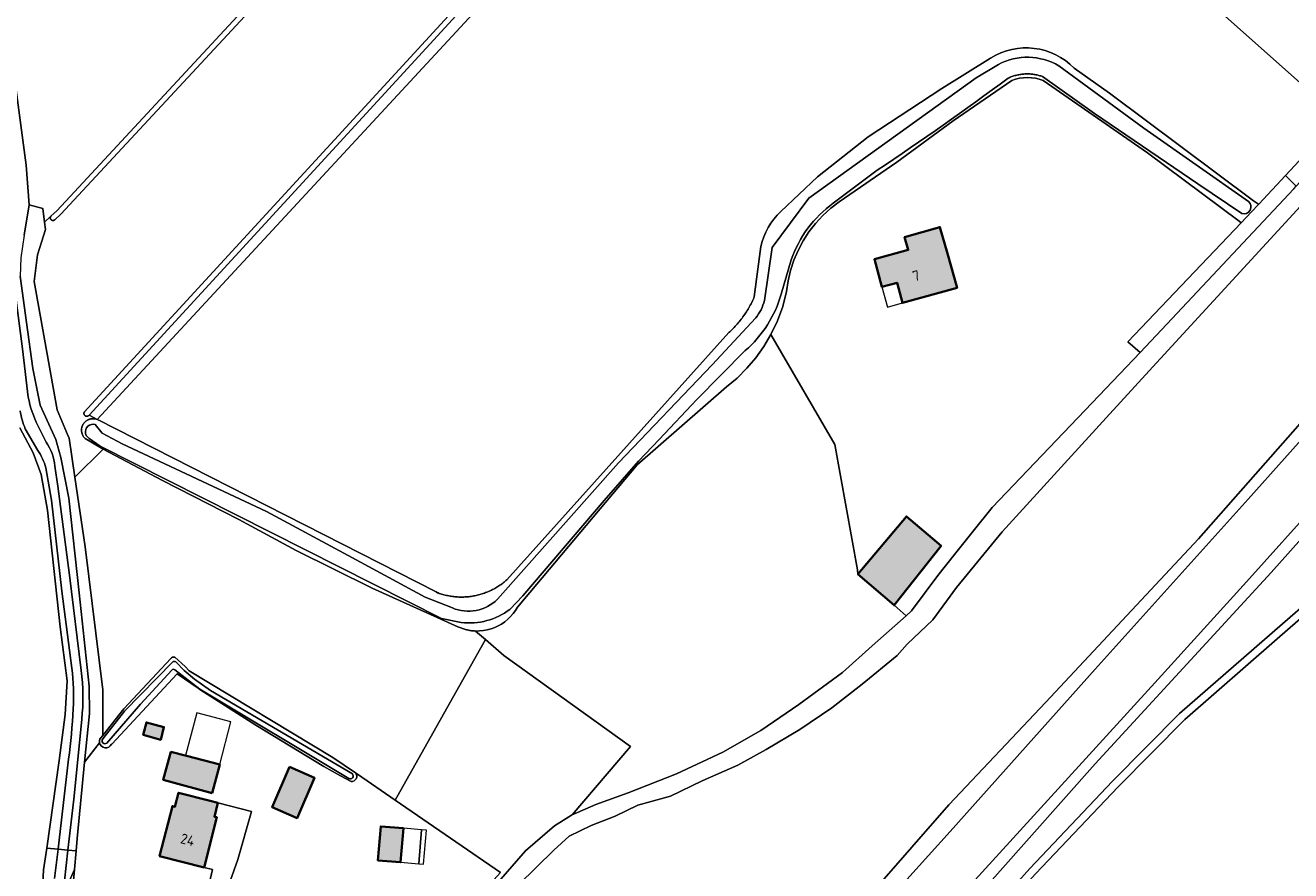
# Model space of a CAD drawing. Header units: metres. Extents: x 200031 to 204075, y 460125 to 464703.
# Tile 104 of 178: x 201461 to 201683, y 463920 to 464069. Entities that reach past the tile are written whole.
import ezdxf
from ezdxf.enums import TextEntityAlignment as Align

# ---------------------------------------------------------------- set-up
doc = ezdxf.new("R2010")
doc.units = ezdxf.units.M
doc.header["$LTSCALE"] = 2
for name, color, linetype, lineweight in [('B-WE-GR-BOS_GEMENGD-GV', 253, 'Continuous', 13), ('B-WE-GR-BOS_LOOF-GV', 253, 'Continuous', 13), ('B-WE-GR-GRAS-GV', 253, 'Continuous', 13), ('B-WE-OG-BEBOUWING-GV', 253, 'Continuous', 35), ('B-WE-OG-BEBOUWING-T18', 253, 'Continuous', 18), ('B-WE-OG-BEBOUWING_LUIFEL-GV', 253, 'Continuous', 18), ('B-WE-OG-BEBOUWING_OVERBOUWING-GV', 253, 'Continuous', 18), ('B-WE-OG-TERREIN_CULTUURSCHEIDING-GV', 253, 'Continuous', 18), ('B-WE-OG-TERREIN_ERF-GV', 253, 'Continuous', 18), ('B-WE-OG-WATER-GV', 253, 'Continuous', 18), ('B-WE-OG-WATER_GREPPEL-GV', 253, 'Continuous', 18), ('B-WE-OG-WATER_SLOOT-GV', 253, 'Continuous', 18), ('B-WE-VH-VERHARDING_BETON-A', 254, 'Continuous', 25), ('B-WE-VH-VERHARDING_BETONSTRAATSTEEN-GV', 253, 'Continuous', 18), ('B-WE-VH-VERHARDING_FUNDERING_ZAND-GV', 253, 'Continuous', 18)]:
    doc.layers.add(name, color=color, linetype=linetype, lineweight=lineweight)
doc.styles.add('NLCS-ISO-M1000-T18', font='NLCS-ISO.ttf', dxfattribs={"height": 1.8})

msp = doc.modelspace()

# ---------------------------------------------------------------- hatches: boundary and pattern name
at = {"layer": 'B-WE-VH-VERHARDING_BETON-A'}
h = msp.add_hatch(color=256, dxfattribs=at)
h.dxf.hatch_style = 1
h.paths.add_polyline_path([(201615.49, 464031.8), (201616.121, 464029.556), (201610.169, 464027.907), (201611.508, 464023.052), (201614.153, 464023.784), (201615.137, 464020.232), (201624.705, 464022.888), (201623.017, 464028.892), (201621.69, 464033.56)])
h = msp.add_hatch(color=256, dxfattribs=at)
h.dxf.hatch_style = 1
h.paths.add_polyline_path([(201607.269, 463972.556), (201613.644, 463967.069), (201621.889, 463977.504), (201615.834, 463982.707)])
h = msp.add_hatch(color=256, dxfattribs=at)
h.dxf.hatch_style = 1
h.paths.add_polyline_path([(201481.541, 463944.286), (201484.629, 463943.443), (201485.195, 463945.644), (201482.109, 463946.491)])
h = msp.add_hatch(color=256, dxfattribs=at)
h.dxf.hatch_style = 1
h.paths.add_polyline_path([(201493.682, 463934.06), (201495.006, 463939.086), (201489.142, 463940.596), (201486.411, 463941.299), (201485.076, 463936.408)])
h = msp.add_hatch(color=256, dxfattribs=at)
h.dxf.hatch_style = 1
h.paths.add_polyline_path([(201507.28, 463938.65), (201504.2, 463931.59), (201508.6, 463929.67), (201511.68, 463936.73)])
h = msp.add_hatch(color=256, dxfattribs=at)
h.dxf.hatch_style = 1
h.paths.add_polyline_path([(201494.683, 463932.327), (201493.327, 463932.675), (201487.757, 463934.101), (201487.131, 463931.66), (201486.676, 463931.776), (201484.426, 463922.99), (201492.244, 463920.988), (201494.499, 463929.794), (201494.063, 463929.906)])
h = msp.add_hatch(color=256, dxfattribs=at)
h.dxf.hatch_style = 1
h.paths.add_polyline_path([(201527.321, 463927.879), (201523.335, 463928.209), (201522.839, 463922.23), (201526.825, 463921.899)])

# ---------------------------------------------------------------- linework, layer by layer
at = {"layer": 'B-WE-GR-BOS_GEMENGD-GV', "flags": 128}
for points in [[(201694.464, 464047.391), (201658.526, 464008.29), (201650.945, 464000), (201632.667, 463980.011), (201624.594, 463970.219), (201620.429, 463964.529), (201615.918, 463960.208), (201614.159, 463958.215), (201607.991, 463953.175), (201602.657, 463949.026), (201597.071, 463945.225), (201591.158, 463941.698), (201586.122, 463938.941), (201579.871, 463936.196), (201574.281, 463933.535), (201568.581, 463931.91), (201564.588, 463929.999), (201560.343, 463928.375), (201556.47, 463926.477), (201553.806, 463924.043), (201547.629, 463917.968)], [(201704.244, 464000), (201679.994, 463972.852), (201649.014, 463939.207), (201631.815, 463919.84), (201617.405, 463903.566), (201601.416, 463886.248), (201589.036, 463871.936), (201577.68, 463860.486), (201571.874, 463855.361), (201570.555, 463854.078), (201575.097, 463849.696), (201576.543, 463851.625), (201578.468, 463853.791), (201593.95, 463871.351), (201609.308, 463889.037), (201621.156, 463902.541), (201637.508, 463920.769), (201652.065, 463936.124), (201663.82, 463948.02), (201680.12, 463962.224), (201690.545, 463971.244)], [(201610.237, 463917.095), (201623.284, 463932.005), (201640.313, 463950.03), (201667.167, 463978.764), (201685.953, 464000)]]:
    msp.add_lwpolyline(points, dxfattribs=at)
msp.add_lwpolyline([(201541.757, 463961.053), (201544.986, 463958.265), (201567.24, 463942.272), (201556.976, 463930.205), (201561.143, 463932.027), (201566.862, 463934.087), (201575.383, 463937.439), (201583.504, 463941.246), (201590.185, 463945.067), (201596.858, 463949.607), (201604.562, 463955.233), (201609.796, 463959.952), (201615.772, 463965.237), (201613.644, 463967.069), (201607.269, 463972.556), (201607.176, 463973.281), (201603.193, 463995.364), (201591.967, 464014.655), (201590.73, 464012.562), (201589.32, 464010.582), (201587.747, 464008.729), (201586.022, 464007.016), (201584.158, 464005.456), (201568.457, 463991.746), (201547.36, 463966.746), (201547.009, 463966.158), (201546.609, 463965.603), (201546.163, 463965.083), (201545.675, 463964.604), (201545.147, 463964.168), (201544.585, 463963.778), (201543.991, 463963.438), (201543.37, 463963.15), (201542.726, 463962.916), (201542.066, 463962.737), (201541.392, 463962.616), (201540.71, 463962.552), (201540.026, 463962.547)], close=True, dxfattribs=at)
at = {"layer": 'B-WE-GR-BOS_LOOF-GV', "flags": 128}
for points in [[(201506.315, 464078.125), (201467.053, 464035.836), (201465.972, 464034.824), (201465.957, 464034.812), (201465.922, 464034.787), (201465.884, 464034.765), (201465.845, 464034.747), (201465.804, 464034.733), (201465.762, 464034.723), (201465.719, 464034.716), (201465.675, 464034.713), (201465.632, 464034.715), (201465.589, 464034.72), (201465.547, 464034.729), (201465.505, 464034.743), (201465.465, 464034.76), (201465.427, 464034.78), (201465.391, 464034.804), (201465.357, 464034.831), (201465.326, 464034.861), (201465.298, 464034.894), (201465.273, 464034.93), (201465.251, 464034.967), (201465.233, 464035.007), (201465.219, 464035.048), (201465.208, 464035.09), (201465.201, 464035.132), (201465.199, 464035.176), (201465.2, 464035.219), (201465.205, 464035.262), (201465.214, 464035.305), (201465.227, 464035.346), (201465.244, 464035.386), (201465.264, 464035.424), (201465.288, 464035.46), (201465.315, 464035.494), (201464.186, 464034.438), (201464.344, 464033.117), (201462.933, 464028.689), (201462.377, 464023.978), (201466.397, 464001.45), (201467.013, 464000), (201468.242, 463997.108), (201468.525, 463996.442), (201469.517, 463989.619), (201474.478, 463994.543)], [(201474.478, 463994.543), (201471.311, 463996.397), (201471.277, 463996.43), (201471.215, 463996.496), (201471.156, 463996.563), (201471.1, 463996.634), (201471.048, 463996.707), (201470.998, 463996.782), (201470.952, 463996.859), (201470.91, 463996.938), (201470.871, 463997.019), (201470.836, 463997.102), (201470.804, 463997.186), (201470.776, 463997.272), (201470.752, 463997.358), (201470.732, 463997.446), (201470.716, 463997.534), (201470.704, 463997.623), (201470.696, 463997.713), (201470.691, 463997.803), (201470.691, 463997.893), (201470.695, 463997.983), (201470.702, 463998.072), (201470.714, 463998.161), (201470.73, 463998.25), (201470.749, 463998.338), (201470.773, 463998.424), (201470.8, 463998.51), (201470.831, 463998.594), (201470.866, 463998.677), (201470.904, 463998.759), (201470.946, 463998.838), (201470.992, 463998.916), (201471.041, 463998.991), (201471.093, 463999.064), (201471.148, 463999.135), (201471.207, 463999.203), (201471.268, 463999.269), (201471.333, 463999.332), (201471.4, 463999.391), (201471.47, 463999.448), (201471.542, 463999.502), (201471.616, 463999.552), (201471.693, 463999.599), (201471.771, 463999.643), (201471.852, 463999.683), (201471.934, 463999.719), (201472.018, 463999.752), (201472.103, 463999.781), (201472.189, 463999.806), (201472.277, 463999.828), (201472.365, 463999.845), (201472.454, 463999.858), (201472.543, 463999.868), (201472.633, 463999.873), (201472.723, 463999.875), (201472.813, 463999.872), (201472.902, 463999.866), (201472.991, 463999.855), (201473.08, 463999.841), (201473.168, 463999.823), (201473.255, 463999.8), (201473.341, 463999.774), (201473.426, 463999.744), (201473.51, 463999.711), (201473.452, 463999.74), (201472.017, 464000.47), (201471.987, 464000.442), (201471.95, 464000.413), (201471.91, 464000.387), (201471.868, 464000.364), (201471.825, 464000.344), (201471.78, 464000.329), (201471.734, 464000.317), (201471.687, 464000.309), (201471.64, 464000.306), (201471.592, 464000.306), (201471.545, 464000.31), (201471.498, 464000.318), (201471.452, 464000.33), (201471.407, 464000.346), (201471.364, 464000.365), (201471.322, 464000.388), (201471.283, 464000.415), (201471.252, 464000.445), (201471.224, 464000.478), (201471.198, 464000.513), (201471.176, 464000.55), (201471.157, 464000.588), (201471.141, 464000.628), (201471.129, 464000.67), (201471.121, 464000.712), (201471.116, 464000.755), (201471.115, 464000.798), (201471.117, 464000.841), (201471.123, 464000.884), (201471.133, 464000.926), (201471.147, 464000.967), (201471.164, 464001.007), (201471.184, 464001.045), (201536.526, 464072.114)]]:
    msp.add_lwpolyline(points, dxfattribs=at)
at = {"layer": 'B-WE-GR-GRAS-GV', "flags": 128}
for points in [[(201524.393, 464203.376), (201525.059, 464202.604), (201480.591, 464156.01), (201457.497, 464131.409), (201452.58, 464126.972), (201452.523, 464128.09), (201450.271, 464126.237), (201456.424, 464078.351), (201460.969, 464044.42), (201461.475, 464037.443), (201463.899, 464036.844), (201464.186, 464034.438), (201465.315, 464035.494), (201466.388, 464036.498), (201505.626, 464078.762), (201552.222, 464129.523), (201576.236, 464154.552), (201576.654, 464155.001), (201527.323, 464206.432)], [(201708.047, 464169.408), (201700.365, 464173.972), (201655.266, 464199.532), (201650.962, 464195.102), (201638.46, 464182.223), (201624.184, 464166.104), (201595.743, 464134.975), (201572.899, 464110.255), (201537.259, 464071.443), (201472.017, 464000.47), (201473.452, 463999.74), (201656.299, 464197.078), (201719.618, 464160.946), (201720.546, 464161.983), (201710.443, 464167.985), (201709.383, 464168.614), (201709.06, 464168.806)], [(201556.976, 463930.205), (201567.24, 463942.272), (201544.986, 463958.265), (201541.757, 463961.053), (201525.869, 463932.808), (201544.414, 463920.101), (201524.595, 463898.34), (201520.381, 463893.713), (201521.04, 463893.4), (201527.999, 463901.163), (201539.317, 463912.993), (201548.81, 463923.881), (201553.907, 463928.272), (201556.88, 463930.163)]]:
    msp.add_lwpolyline(points, close=True, dxfattribs=at)
for points in [[(201645.327, 464061.479), (201651.511, 464057.103), (201676.887, 464038.186), (201677.75, 464037.598), (201677.769, 464037.585), (201677.773, 464037.582), (201682.481, 464042.628), (201685.708, 464046.096), (201691.945, 464052.799), (201653.454, 464087.044), (201715.663, 464156.528), (201717.651, 464158.749), (201718.6, 464159.809), (201719.618, 464160.946), (201656.299, 464197.078), (201473.452, 463999.74), (201473.51, 463999.711)], [(201593.718, 464036.3), (201600.137, 464042.399), (201609.047, 464049.401), (201622.015, 464057.945), (201630.616, 464063.267)], [(201461.475, 464037.443), (201460.624, 464032.11), (201459.995, 464028.16), (201459.925, 464024.921), (201461.028, 464016.804), (201462.116, 464008.673), (201463.43, 464002.257), (201466.198, 463996.232), (201467.042, 463993.03), (201468.443, 463985.877), (201470.274, 463969.254), (201472.062, 463952.858), (201472.101, 463948.072), (201471.19, 463939.491), (201473.871, 463942.91)], [(201474.04, 463943.719), (201474.413, 463944.19), (201474.413, 463952.22), (201471.302, 463977.333), (201469.517, 463989.619), (201468.525, 463996.442), (201468.242, 463997.108), (201467.013, 464000), (201466.397, 464001.45), (201462.377, 464023.978), (201462.933, 464028.689), (201464.344, 464033.117), (201464.186, 464034.438), (201463.899, 464036.844), (201461.475, 464037.443)], [(201473.51, 463999.711), (201533.053, 463969.407), (201533.3, 463969.281), (201533.401, 463969.244), (201533.608, 463969.171), (201533.816, 463969.101), (201534.025, 463969.036), (201534.236, 463968.974), (201534.448, 463968.916), (201534.66, 463968.862), (201534.874, 463968.812), (201535.088, 463968.765), (201535.304, 463968.723), (201535.52, 463968.684), (201535.737, 463968.65), (201535.954, 463968.619), (201536.172, 463968.593), (201536.39, 463968.57), (201536.609, 463968.552), (201536.828, 463968.537), (201537.047, 463968.526), (201537.266, 463968.52), (201537.486, 463968.517), (201537.705, 463968.518), (201537.925, 463968.524), (201538.144, 463968.533), (201538.363, 463968.546), (201538.582, 463968.564), (201538.8, 463968.585), (201539.018, 463968.61), (201539.236, 463968.64), (201539.453, 463968.673), (201539.669, 463968.71), (201539.885, 463968.751), (201540.1, 463968.796), (201540.314, 463968.845), (201540.527, 463968.898), (201540.739, 463968.955), (201540.95, 463969.015), (201541.159, 463969.079), (201541.368, 463969.148), (201541.575, 463969.22), (201541.781, 463969.295), (201541.986, 463969.375), (201542.189, 463969.458), (201542.391, 463969.545), (201542.59, 463969.636), (201542.789, 463969.73), (201542.985, 463969.828), (201543.18, 463969.929), (201543.373, 463970.034), (201543.563, 463970.142), (201543.752, 463970.254), (201543.939, 463970.369), (201544.124, 463970.488), (201544.306, 463970.61), (201544.486, 463970.735), (201544.664, 463970.864), (201544.84, 463970.996), (201545.013, 463971.131), (201545.183, 463971.269), (201545.352, 463971.41), (201545.517, 463971.554), (201584.575, 464015.012), (201584.735, 464015.159), (201584.931, 464015.345), (201585.124, 464015.534), (201585.314, 464015.725), (201585.501, 464015.919), (201585.686, 464016.117), (201585.868, 464016.316), (201586.046, 464016.519), (201586.222, 464016.724), (201586.394, 464016.931), (201586.564, 464017.141), (201586.73, 464017.354), (201586.893, 464017.569), (201587.053, 464017.787), (201587.21, 464018.006), (201587.363, 464018.229), (201587.514, 464018.453), (201587.66, 464018.679), (201587.804, 464018.908), (201587.944, 464019.139), (201588.08, 464019.372), (201588.213, 464019.607), (201588.343, 464019.844), (201588.469, 464020.082), (201588.592, 464020.323), (201588.711, 464020.565), (201588.826, 464020.809), (201588.938, 464021.055), (201589.046, 464021.302), (201590.177, 464030.12)], [(201685.953, 464000), (201667.167, 463978.764), (201640.313, 463950.03), (201623.284, 463932.005), (201610.237, 463917.095), (201598.67, 463904.682), (201583.509, 463886.794), (201577.479, 463880.345), (201568.98, 463871.255), (201561.464, 463863.229), (201559.866, 463861.775), (201563.477, 463859.666), (201566.211, 463863.149), (201582.439, 463881.862), (201596.81, 463897.757), (201623.522, 463927.318), (201649.023, 463955.811), (201675.933, 463985.744), (201688.683, 464000)], [(201701.548, 464000), (201675.614, 463971.199), (201659.484, 463953.445), (201624.257, 463914.847), (201592.117, 463879.174), (201571.235, 463856.906), (201568.002, 463854.493), (201570.555, 463854.078), (201571.874, 463855.361), (201577.68, 463860.486), (201589.036, 463871.936), (201601.416, 463886.248), (201617.405, 463903.566), (201631.815, 463919.84), (201649.014, 463939.207), (201679.994, 463972.852), (201704.244, 464000)], [(201424.875, 463937.713), (201461.121, 463916.803), (201461.251, 463916.728), (201463.675, 463915.33), (201463.863, 463918.171), (201464.021, 463920.553), (201464.561, 463924.375), (201466.735, 463939.756), (201467.786, 463947.885), (201468.168, 463953.764), (201466.93, 463963.272), (201464.715, 463983.781), (201463.584, 463990.084), (201462.21, 463993.855), (201459.836, 463998.261)], [(201518.875, 463937.601), (201519.236, 463937.353), (201525.869, 463932.808), (201541.757, 463961.053), (201540.026, 463962.547), (201540.022, 463962.547), (201539.844, 463962.556), (201539.665, 463962.568), (201539.487, 463962.584), (201539.309, 463962.605), (201539.131, 463962.629), (201538.954, 463962.657), (201538.778, 463962.69), (201538.603, 463962.726), (201538.428, 463962.766), (201538.255, 463962.81), (201538.082, 463962.857), (201537.911, 463962.909), (201537.74, 463962.965), (201537.571, 463963.024), (201537.404, 463963.087), (201537.238, 463963.153), (201537.073, 463963.224), (201536.91, 463963.298), (201521.813, 463970.059), (201508.472, 463976.687), (201498.382, 463982.177), (201484.94, 463989.003), (201474.478, 463994.543), (201469.517, 463989.619), (201471.302, 463977.333), (201474.413, 463952.22), (201474.413, 463944.19), (201478.127, 463948.875), (201486.393, 463957.691)], [(201691.475, 463970.228), (201681.023, 463961.184), (201664.764, 463947.016), (201653.055, 463935.166), (201638.52, 463919.836), (201622.413, 463901.961), (201648.438, 463885.744), (201647.95, 463884.748), (201655.764, 463880.117), (201656.311, 463880.838), (201663.742, 463876.207), (201688.504, 463860.777)], [(201487.132, 463957.925), (201488.921, 463956.305), (201489.606, 463955.57), (201514.893, 463940.329), (201518.875, 463937.601)]]:
    msp.add_lwpolyline(points, dxfattribs=at)
at = {"layer": 'B-WE-GR-GRAS-GV'}
for points in [[(201630.616, 464063.267, -0.3548573), (201645.327, 464061.479)], [(201590.177, 464030.12, -0.1528105), (201593.718, 464036.3)], [(201486.393, 463957.691, -0.3643904), (201487.132, 463957.925)], [(201473.871, 463942.91, -0.1951113), (201474.04, 463943.719)]]:
    msp.add_lwpolyline(points, format="xyb", dxfattribs=at)
at = {"layer": 'B-WE-OG-BEBOUWING-GV', "flags": 128}
for points in [[(201615.49, 464031.8), (201616.121, 464029.556), (201610.169, 464027.907), (201611.508, 464023.052), (201614.153, 464023.784), (201615.137, 464020.232), (201624.705, 464022.888), (201623.017, 464028.892), (201621.69, 464033.56)], [(201607.269, 463972.556), (201613.644, 463967.069), (201621.889, 463977.504), (201615.834, 463982.707)], [(201481.541, 463944.286), (201484.629, 463943.443), (201485.195, 463945.644), (201482.109, 463946.491)], [(201493.682, 463934.06), (201495.006, 463939.086), (201489.142, 463940.596), (201486.411, 463941.299), (201485.076, 463936.408)], [(201507.28, 463938.65), (201504.2, 463931.59), (201508.6, 463929.67), (201511.68, 463936.73)], [(201494.683, 463932.327), (201493.327, 463932.675), (201487.757, 463934.101), (201487.131, 463931.66), (201486.676, 463931.776), (201484.426, 463922.99), (201492.244, 463920.988), (201494.499, 463929.794), (201494.063, 463929.906)], [(201527.321, 463927.879), (201523.335, 463928.209), (201522.839, 463922.23), (201526.825, 463921.899)]]:
    msp.add_lwpolyline(points, close=True, dxfattribs=at)
at = {"layer": 'B-WE-OG-BEBOUWING_LUIFEL-GV', "flags": 128}
for points in [[(201488.991, 463940.635), (201495.006, 463939.086), (201496.982, 463946.585), (201490.975, 463948.168)], [(201530.005, 463921.635), (201530.501, 463927.615), (201527.321, 463927.879), (201526.825, 463921.899)]]:
    msp.add_lwpolyline(points, close=True, dxfattribs=at)
at = {"layer": 'B-WE-OG-BEBOUWING_OVERBOUWING-GV', "flags": 128}
for points in [[(201611.508, 464023.052), (201612.489, 464019.497), (201615.137, 464020.232), (201614.153, 464023.784)], [(201531.358, 463927.544), (201530.501, 463927.615), (201530.004, 463921.635), (201530.861, 463921.564)]]:
    msp.add_lwpolyline(points, close=True, dxfattribs=at)
at = {"layer": 'B-WE-OG-TERREIN_CULTUURSCHEIDING-GV', "flags": 128}
msp.add_lwpolyline([(201435.154, 463929.259), (201461.02, 463915.849), (201461.77, 463915.461), (201471.544, 463911.612), (201472.246, 463911.335), (201472.395, 463911.917), (201472.522, 463912.411), (201468.826, 463913.507), (201469.439, 463920.63), (201467.839, 463916.938), (201465.4, 463917.049), (201463.863, 463918.171), (201463.675, 463915.33), (201461.251, 463916.728), (201461.121, 463916.803), (201424.875, 463937.713)], dxfattribs=at)
at = {"layer": 'B-WE-OG-TERREIN_ERF-GV', "flags": 128}
for points in [[(201711.357, 464073.664), (201720.506, 464083.813), (201727.252, 464089.813), (201740.731, 464106.371), (201744.237, 464110.79), (201745.792, 464109.912), (201750.329, 464115.578), (201752.55, 464120.447), (201753.235, 464124.64), (201751.828, 464129.573), (201750.135, 464134.464), (201747.702, 464137.262), (201745.825, 464140.204), (201715.663, 464156.528), (201653.454, 464087.044), (201691.945, 464052.799), (201711.243, 464073.538)], [(201623.017, 464028.892), (201624.705, 464022.888), (201615.137, 464020.232), (201614.153, 464023.784), (201611.508, 464023.052), (201610.169, 464027.907), (201616.121, 464029.556), (201615.49, 464031.8), (201621.69, 464033.56)], [(201481.541, 463944.286), (201482.109, 463946.491), (201485.195, 463945.644), (201484.629, 463943.443)], [(201493.682, 463934.06), (201485.076, 463936.408), (201486.411, 463941.299), (201489.142, 463940.596), (201495.006, 463939.086)], [(201507.28, 463938.65), (201511.68, 463936.73), (201508.6, 463929.67), (201504.2, 463931.59)], [(201523.335, 463928.209), (201527.321, 463927.879), (201526.825, 463921.899), (201522.839, 463922.23)]]:
    msp.add_lwpolyline(points, close=True, dxfattribs=at)
for points in [[(201634.34, 464059.321), (201624.009, 464052.216), (201614.1, 464044.97), (201603.983, 464038.016), (201602.485, 464036.867), (201601.09, 464035.594), (201599.811, 464034.206), (201598.655, 464032.713), (201597.631, 464031.127), (201596.748, 464029.458), (201596.011, 464027.72), (201595.426, 464025.924), (201594.997, 464024.086), (201594.728, 464022.217), (201594.047, 464019.613), (201593.124, 464017.085), (201591.967, 464014.655), (201603.193, 463995.364), (201607.176, 463973.281), (201607.269, 463972.556), (201615.834, 463982.707), (201621.889, 463977.504), (201613.644, 463967.069), (201615.772, 463965.237), (201616.725, 463966.08), (201621.344, 463972.32), (201624.265, 463975.976), (201627.547, 463980.084), (201630.893, 463984.272), (201645.93, 464000), (201648.498, 464002.686), (201656.906, 464011.523), (201654.766, 464013.38), (201674.708, 464034.335), (201674.327, 464034.594), (201658.198, 464046.618), (201639.853, 464059.309)], [(201518.107, 463936.093), (201516.277, 463937.113), (201513.333, 463938.712), (201501.345, 463945.99), (201491.511, 463952.291), (201491.188, 463952.498), (201487.514, 463955), (201476.021, 463942.684), (201476.007, 463942.674), (201475.955, 463942.637)], [(201473.871, 463942.91), (201471.19, 463939.491), (201469.941, 463926.052), (201469.741, 463923.896), (201469.439, 463920.63), (201468.826, 463913.507), (201472.522, 463912.411), (201487.778, 463907.889), (201488.069, 463907.803), (201488.714, 463907.687), (201489.405, 463908.302), (201490.596, 463909.852), (201491.439, 463911.306), (201491.959, 463913.067), (201493.717, 463920.611), (201492.244, 463920.988), (201484.426, 463922.99), (201486.676, 463931.776), (201487.131, 463931.66), (201487.757, 463934.101), (201493.327, 463932.675), (201494.683, 463932.327)], [(201494.683, 463932.327), (201500.58, 463930.813), (201498.175, 463922.37), (201495.264, 463914.102), (201494.439, 463910.669), (201494.003, 463909.342), (201506.34, 463902.836), (201518.03, 463896.419), (201524.595, 463898.34), (201544.414, 463920.101), (201525.869, 463932.808), (201519.236, 463937.353), (201518.875, 463937.601)]]:
    msp.add_lwpolyline(points, dxfattribs=at)
at = {"layer": 'B-WE-OG-TERREIN_ERF-GV'}
for points in [[(201639.853, 464059.309, 0.1973498), (201634.34, 464059.321)], [(201475.955, 463942.637, -0.7310857), (201473.871, 463942.91)], [(201518.875, 463937.601, -0.6886767), (201518.107, 463936.093)]]:
    msp.add_lwpolyline(points, format="xyb", dxfattribs=at)
at = {"layer": 'B-WE-OG-WATER-GV', "flags": 128}
msp.add_lwpolyline([(201467.678, 463918.65), (201468.293, 463924.03), (201466.591, 463924.187), (201465.958, 463919.052)], dxfattribs=at)
at = {"layer": 'B-WE-OG-WATER_GREPPEL-GV', "flags": 128}
for points in [[(201505.626, 464078.762), (201466.388, 464036.498), (201465.315, 464035.494), (201465.288, 464035.46), (201465.264, 464035.424), (201465.244, 464035.386), (201465.227, 464035.346), (201465.214, 464035.305), (201465.205, 464035.262), (201465.2, 464035.219), (201465.199, 464035.176), (201465.201, 464035.132), (201465.208, 464035.09), (201465.219, 464035.048), (201465.233, 464035.007), (201465.251, 464034.967), (201465.273, 464034.93), (201465.298, 464034.894), (201465.326, 464034.861), (201465.357, 464034.831), (201465.391, 464034.804), (201465.427, 464034.78), (201465.465, 464034.76), (201465.505, 464034.743), (201465.547, 464034.729), (201465.589, 464034.72), (201465.632, 464034.715), (201465.675, 464034.713), (201465.719, 464034.716), (201465.762, 464034.723), (201465.804, 464034.733), (201465.845, 464034.747), (201465.884, 464034.765), (201465.922, 464034.787), (201465.957, 464034.812), (201465.972, 464034.824), (201467.053, 464035.836), (201506.315, 464078.125)], [(201536.526, 464072.114), (201471.184, 464001.045), (201471.164, 464001.007), (201471.147, 464000.967), (201471.133, 464000.926), (201471.123, 464000.884), (201471.117, 464000.841), (201471.115, 464000.798), (201471.116, 464000.755), (201471.121, 464000.712), (201471.129, 464000.67), (201471.141, 464000.628), (201471.157, 464000.588), (201471.176, 464000.55), (201471.198, 464000.513), (201471.224, 464000.478), (201471.252, 464000.445), (201471.283, 464000.415), (201471.322, 464000.388), (201471.364, 464000.365), (201471.407, 464000.346), (201471.452, 464000.33), (201471.498, 464000.318), (201471.545, 464000.31), (201471.592, 464000.306), (201471.64, 464000.306), (201471.687, 464000.309), (201471.734, 464000.317), (201471.78, 464000.329), (201471.825, 464000.344), (201471.868, 464000.364), (201471.91, 464000.387), (201471.95, 464000.413), (201471.987, 464000.442), (201472.017, 464000.47), (201537.259, 464071.443)], [(201690.545, 463971.244), (201680.12, 463962.224), (201663.82, 463948.02), (201652.065, 463936.124), (201637.508, 463920.769), (201621.156, 463902.541)], [(201638.52, 463919.836), (201653.055, 463935.166), (201664.764, 463947.016), (201681.023, 463961.184), (201691.475, 463970.228)]]:
    msp.add_lwpolyline(points, dxfattribs=at)
msp.add_lwpolyline([(201677.77, 464037.579), (201677.751, 464037.558), (201676.537, 464036.257), (201674.708, 464034.335), (201654.766, 464013.38), (201656.906, 464011.523), (201661.635, 464016.494), (201683.956, 464040.293), (201684.392, 464040.769), (201682.481, 464042.628), (201677.773, 464037.582)], close=True, dxfattribs=at)
at = {"layer": 'B-WE-OG-WATER_SLOOT-GV', "flags": 128}
for points in [[(201460.624, 464032.11), (201461.475, 464037.443), (201460.969, 464044.42), (201456.424, 464078.351)], [(201590.82, 464020.668), (201592.176, 464029.962), (201598.659, 464038.64), (201628.077, 464059.771), (201631.984, 464062.169)], [(201631.984, 464062.169), (201628.077, 464059.771), (201598.659, 464038.64), (201592.176, 464029.962), (201590.82, 464020.668)], [(201630.616, 464063.267), (201622.015, 464057.945), (201609.047, 464049.401), (201600.137, 464042.399), (201593.718, 464036.3)], [(201642.627, 464061.892), (201657.565, 464050.928), (201676.01, 464038.066)], [(201676.01, 464038.066), (201657.565, 464050.928), (201642.627, 464061.892)], [(201590.177, 464030.12), (201589.046, 464021.302), (201588.938, 464021.055), (201588.826, 464020.809), (201588.711, 464020.565), (201588.592, 464020.323), (201588.469, 464020.082), (201588.343, 464019.844), (201588.213, 464019.607), (201588.08, 464019.372), (201587.944, 464019.139), (201587.804, 464018.908), (201587.66, 464018.679), (201587.514, 464018.453), (201587.363, 464018.229), (201587.21, 464018.006), (201587.053, 464017.787), (201586.893, 464017.569), (201586.73, 464017.354), (201586.564, 464017.141), (201586.394, 464016.931), (201586.222, 464016.724), (201586.046, 464016.519), (201585.868, 464016.316), (201585.686, 464016.117), (201585.501, 464015.919), (201585.314, 464015.725), (201585.124, 464015.534), (201584.931, 464015.345), (201584.735, 464015.159), (201584.575, 464015.012), (201545.517, 463971.554), (201545.352, 463971.41), (201545.183, 463971.269), (201545.013, 463971.131), (201544.84, 463970.996), (201544.664, 463970.864), (201544.486, 463970.735), (201544.306, 463970.61), (201544.124, 463970.488), (201543.939, 463970.369), (201543.752, 463970.254), (201543.563, 463970.142), (201543.373, 463970.034), (201543.18, 463969.929), (201542.985, 463969.828), (201542.789, 463969.73), (201542.59, 463969.636), (201542.391, 463969.545), (201542.189, 463969.458), (201541.986, 463969.375), (201541.781, 463969.295), (201541.575, 463969.22), (201541.368, 463969.148), (201541.159, 463969.079), (201540.95, 463969.015), (201540.739, 463968.955), (201540.527, 463968.898), (201540.314, 463968.845), (201540.1, 463968.796), (201539.885, 463968.751), (201539.669, 463968.71), (201539.453, 463968.673), (201539.236, 463968.64), (201539.018, 463968.61), (201538.8, 463968.585), (201538.582, 463968.564), (201538.363, 463968.546), (201538.144, 463968.533), (201537.925, 463968.524), (201537.705, 463968.518), (201537.486, 463968.517), (201537.266, 463968.52), (201537.047, 463968.526), (201536.828, 463968.537), (201536.609, 463968.552), (201536.39, 463968.57), (201536.172, 463968.593), (201535.954, 463968.619), (201535.737, 463968.65), (201535.52, 463968.684), (201535.304, 463968.723), (201535.088, 463968.765), (201534.874, 463968.812), (201534.66, 463968.862), (201534.448, 463968.916), (201534.236, 463968.974), (201534.025, 463969.036), (201533.816, 463969.101), (201533.608, 463969.171), (201533.401, 463969.244), (201533.3, 463969.281), (201533.053, 463969.407), (201473.51, 463999.711), (201473.426, 463999.744), (201473.341, 463999.774), (201473.255, 463999.8), (201473.168, 463999.823), (201473.08, 463999.841), (201472.991, 463999.855), (201472.902, 463999.866), (201472.813, 463999.872), (201472.723, 463999.875), (201472.633, 463999.873), (201472.543, 463999.868), (201472.454, 463999.858), (201472.365, 463999.845), (201472.277, 463999.828), (201472.189, 463999.806), (201472.103, 463999.781), (201472.018, 463999.752), (201471.934, 463999.719), (201471.852, 463999.683), (201471.771, 463999.643), (201471.693, 463999.599), (201471.616, 463999.552), (201471.542, 463999.502), (201471.47, 463999.448), (201471.4, 463999.391), (201471.333, 463999.332), (201471.268, 463999.269), (201471.207, 463999.203), (201471.148, 463999.135), (201471.093, 463999.064), (201471.041, 463998.991), (201470.992, 463998.916), (201470.946, 463998.838), (201470.904, 463998.759), (201470.866, 463998.677), (201470.831, 463998.594), (201470.8, 463998.51), (201470.773, 463998.424), (201470.749, 463998.338), (201470.73, 463998.25), (201470.714, 463998.161), (201470.702, 463998.072), (201470.695, 463997.983), (201470.691, 463997.893), (201470.691, 463997.803), (201470.696, 463997.713), (201470.704, 463997.623), (201470.716, 463997.534), (201470.732, 463997.446), (201470.752, 463997.358), (201470.776, 463997.272), (201470.804, 463997.186), (201470.836, 463997.102), (201470.871, 463997.019), (201470.91, 463996.938), (201470.952, 463996.859), (201470.998, 463996.782), (201471.048, 463996.707), (201471.1, 463996.634), (201471.156, 463996.563), (201471.215, 463996.496), (201471.277, 463996.43), (201471.311, 463996.397), (201474.478, 463994.543), (201484.94, 463989.003), (201498.382, 463982.177), (201508.472, 463976.687), (201521.813, 463970.059), (201536.91, 463963.298), (201537.073, 463963.224), (201537.238, 463963.153), (201537.404, 463963.087), (201537.571, 463963.024), (201537.74, 463962.965), (201537.911, 463962.909), (201538.082, 463962.857), (201538.255, 463962.81), (201538.428, 463962.766), (201538.603, 463962.726), (201538.778, 463962.69), (201538.954, 463962.657), (201539.131, 463962.629), (201539.309, 463962.605), (201539.487, 463962.584), (201539.665, 463962.568), (201539.844, 463962.556), (201540.022, 463962.547), (201540.026, 463962.547), (201540.71, 463962.552), (201541.392, 463962.616), (201542.066, 463962.737), (201542.726, 463962.916), (201543.37, 463963.15), (201543.991, 463963.438), (201544.585, 463963.778), (201545.147, 463964.168), (201545.675, 463964.604), (201546.163, 463965.083), (201546.609, 463965.603), (201547.009, 463966.158), (201547.36, 463966.746), (201568.457, 463991.746), (201584.158, 464005.456), (201586.022, 464007.016), (201587.747, 464008.729), (201589.32, 464010.582), (201590.73, 464012.562), (201591.967, 464014.655), (201593.124, 464017.085), (201594.047, 464019.613), (201594.728, 464022.217), (201594.997, 464024.086), (201595.426, 464025.924), (201596.011, 464027.72), (201596.748, 464029.458), (201597.631, 464031.127), (201598.655, 464032.713), (201599.811, 464034.206), (201601.09, 464035.594), (201602.485, 464036.867), (201603.983, 464038.016), (201614.1, 464044.97), (201624.009, 464052.216), (201634.34, 464059.321)], [(201648.919, 464053.535), (201639.742, 464060.029), (201639.623, 464060.07), (201639.453, 464060.125), (201639.282, 464060.177), (201639.11, 464060.224), (201638.937, 464060.268), (201638.763, 464060.308), (201638.588, 464060.344), (201638.412, 464060.376), (201638.236, 464060.404), (201638.059, 464060.428), (201637.881, 464060.449), (201637.703, 464060.465), (201637.525, 464060.477), (201637.347, 464060.485), (201637.168, 464060.49), (201636.99, 464060.49), (201636.811, 464060.486), (201636.633, 464060.479), (201636.454, 464060.467), (201636.276, 464060.451), (201636.099, 464060.431), (201635.922, 464060.408), (201635.745, 464060.38), (201635.569, 464060.349), (201635.394, 464060.313), (201635.22, 464060.274), (201635.047, 464060.23), (201634.875, 464060.183), (201634.703, 464060.132), (201634.533, 464060.077), (201634.365, 464060.019), (201634.197, 464059.956), (201634.031, 464059.89), (201633.867, 464059.82), (201633.704, 464059.747)], [(201633.704, 464059.747), (201633.867, 464059.82), (201634.031, 464059.89), (201634.197, 464059.956), (201634.365, 464060.019), (201634.533, 464060.077), (201634.703, 464060.132), (201634.875, 464060.183), (201635.047, 464060.23), (201635.22, 464060.274), (201635.394, 464060.313), (201635.569, 464060.349), (201635.745, 464060.38), (201635.922, 464060.408), (201636.099, 464060.431), (201636.276, 464060.451), (201636.454, 464060.467), (201636.633, 464060.479), (201636.811, 464060.486), (201636.99, 464060.49), (201637.168, 464060.49), (201637.347, 464060.485), (201637.525, 464060.477), (201637.703, 464060.465), (201637.881, 464060.449), (201638.059, 464060.428), (201638.236, 464060.404), (201638.412, 464060.376), (201638.588, 464060.344), (201638.763, 464060.308), (201638.937, 464060.268), (201639.11, 464060.224), (201639.282, 464060.177), (201639.453, 464060.125), (201639.623, 464060.07), (201639.742, 464060.029), (201648.919, 464053.535), (201667.069, 464041.164), (201674.807, 464035.924)], [(201639.853, 464059.309), (201658.198, 464046.618), (201674.327, 464034.594), (201674.708, 464034.335), (201676.537, 464036.257), (201677.751, 464037.558), (201677.77, 464037.579), (201677.773, 464037.582), (201677.769, 464037.585)], [(201677.769, 464037.585), (201677.75, 464037.598), (201676.887, 464038.186), (201651.511, 464057.103), (201645.327, 464061.479)], [(201674.807, 464035.924), (201667.069, 464041.164), (201648.919, 464053.535)], [(201610.645, 464043.546), (201602.937, 464037.749)], [(201602.937, 464037.749), (201610.645, 464043.546)], [(201595.551, 464027.812), (201593.78, 464021.794)], [(201593.78, 464021.794), (201595.551, 464027.812)], [(201470.731, 463947.01), (201469.318, 463933.006), (201468.293, 463924.03), (201469.741, 463923.896), (201469.941, 463926.052), (201471.19, 463939.491), (201472.101, 463948.072), (201472.062, 463952.858), (201470.274, 463969.254), (201468.443, 463985.877), (201467.042, 463993.03), (201466.198, 463996.232), (201463.43, 464002.257), (201462.116, 464008.673), (201461.028, 464016.804), (201459.925, 464024.921)], [(201458.992, 464022.036), (201460.31, 464012.161), (201461.329, 464003.643)], [(201461.329, 464003.643), (201460.31, 464012.161), (201458.992, 464022.036)], [(201543.884, 463968.127), (201565.152, 463992.14), (201581.658, 464009.368), (201589.292, 464017.578)], [(201589.292, 464017.578), (201581.658, 464009.368), (201565.152, 463992.14), (201543.884, 463968.127)], [(201587.442, 464011.853), (201578.958, 464003.265), (201572.333, 463996.19), (201568.653, 463992.425), (201562.64, 463985.49), (201548.317, 463968.715), (201546.063, 463966.358)], [(201546.063, 463966.358), (201548.317, 463968.715), (201562.64, 463985.49), (201568.653, 463992.425), (201572.333, 463996.19), (201578.958, 464003.265), (201587.442, 464011.853)], [(201688.683, 464000), (201675.933, 463985.744), (201649.023, 463955.811), (201623.522, 463927.318), (201596.81, 463897.757), (201582.439, 463881.862), (201566.211, 463863.149), (201563.477, 463859.666), (201562.268, 463857.098), (201562.109, 463854.624), (201563.064, 463852.575), (201564.889, 463852.093), (201566.203, 463852.95), (201568.002, 463854.493), (201571.235, 463856.906), (201592.117, 463879.174), (201624.257, 463914.847), (201659.484, 463953.445), (201675.614, 463971.199), (201701.548, 464000)], [(201459.836, 463998.261), (201462.21, 463993.855), (201463.584, 463990.084), (201464.715, 463983.781), (201466.93, 463963.272), (201468.168, 463953.764), (201467.786, 463947.885), (201466.735, 463939.756), (201464.561, 463924.375), (201466.591, 463924.187), (201466.785, 463925.756), (201468.426, 463940.024)], [(201463.033, 463994.288), (201460.801, 463998.111)], [(201460.801, 463998.111), (201463.033, 463994.288)], [(201463.006, 463998.66), (201464.471, 463995.736)], [(201464.471, 463995.736), (201463.006, 463998.66)], [(201472.767, 463998.895), (201473.086, 463998.864), (201474.308, 463997.358), (201477.831, 463995.482), (201503.22, 463983.53), (201517.616, 463975.848), (201531.136, 463968.514), (201535.933, 463966.596)], [(201535.933, 463966.596), (201531.136, 463968.514), (201517.616, 463975.848), (201503.22, 463983.53), (201477.831, 463995.482), (201474.308, 463997.358), (201473.086, 463998.864), (201472.767, 463998.895)], [(201537.484, 463964.06), (201534.044, 463964.744), (201473.997, 463995.041), (201472.008, 463996.363), (201471.484, 463996.939)], [(201471.484, 463996.939), (201472.008, 463996.363), (201473.997, 463995.041), (201534.044, 463964.744), (201537.484, 463964.06)], [(201468.969, 463956.03), (201467.25, 463969.574), (201465.401, 463985.547), (201464.383, 463991.217)], [(201464.383, 463991.217), (201465.401, 463985.547), (201467.25, 463969.574), (201468.969, 463956.03)], [(201466.006, 463991.521), (201466.529, 463988.003), (201468.557, 463972.381), (201470.631, 463955.627)], [(201470.631, 463955.627), (201468.557, 463972.381), (201466.529, 463988.003), (201466.006, 463991.521)], [(201486.393, 463957.691), (201478.127, 463948.875), (201474.413, 463944.19), (201474.04, 463943.719)], [(201474.413, 463943.602), (201478.235, 463948.477), (201486.754, 463957.105)], [(201486.754, 463957.105), (201478.235, 463948.477), (201474.413, 463943.602)], [(201518.875, 463937.601), (201514.893, 463940.329), (201489.606, 463955.57), (201488.921, 463956.305), (201487.132, 463957.925)], [(201487.272, 463957.11), (201488.764, 463955.597), (201490.549, 463954.105), (201493.362, 463952.117), (201502.464, 463946.764), (201518.34, 463937.415)], [(201518.34, 463937.415), (201502.464, 463946.764), (201493.362, 463952.117), (201490.549, 463954.105), (201488.764, 463955.597), (201487.272, 463957.11)], [(201486.558, 463955.683), (201481.08, 463949.698), (201475.15, 463942.832)], [(201475.15, 463942.832), (201481.08, 463949.698), (201486.558, 463955.683)], [(201475.955, 463942.637), (201476.007, 463942.674), (201476.021, 463942.684), (201487.514, 463955), (201491.188, 463952.498), (201491.511, 463952.291), (201501.345, 463945.99), (201513.333, 463938.712), (201516.277, 463937.113), (201518.107, 463936.093)], [(201517.712, 463936.608), (201491.517, 463952.301), (201487.107, 463955.725)], [(201487.107, 463955.725), (201491.517, 463952.301), (201517.712, 463936.608)], [(201468.426, 463940.024), (201466.785, 463925.756), (201466.591, 463924.187), (201468.293, 463924.03), (201469.318, 463933.006), (201470.731, 463947.01)], [(201465.958, 463919.052), (201466.591, 463924.187), (201464.561, 463924.375), (201464.021, 463920.553), (201463.863, 463918.171), (201465.4, 463917.049), (201467.839, 463916.938), (201469.439, 463920.63), (201469.741, 463923.896), (201468.293, 463924.03), (201467.678, 463918.65)]]:
    msp.add_lwpolyline(points, dxfattribs=at)
at = {"layer": 'B-WE-OG-WATER_SLOOT-GV'}
for points in [[(201645.327, 464061.479, 0.3548573), (201630.616, 464063.267)], [(201631.984, 464062.169, -0.2586759), (201642.627, 464061.892)], [(201642.627, 464061.892, 0.2586759), (201631.984, 464062.169)], [(201633.704, 464059.747, -0.0125086), (201610.645, 464043.546)], [(201610.645, 464043.546, 0.0125086), (201633.704, 464059.747)], [(201634.34, 464059.321, -0.1973498), (201639.853, 464059.309)], [(201602.937, 464037.749, 0.1545742), (201595.551, 464027.812)], [(201595.551, 464027.812, -0.1545742), (201602.937, 464037.749)], [(201676.01, 464038.066, -0.7972693), (201674.807, 464035.924)], [(201674.807, 464035.924, 0.7972693), (201676.01, 464038.066)], [(201593.718, 464036.3, 0.1528105), (201590.177, 464030.12)], [(201593.78, 464021.794, -0.1463017), (201587.442, 464011.853)], [(201587.442, 464011.853, 0.1463017), (201593.78, 464021.794)], [(201589.292, 464017.578, 0.1154622), (201590.82, 464020.668)], [(201590.82, 464020.668, -0.1154622), (201589.292, 464017.578)], [(201461.329, 464003.643, 0.0680866), (201463.006, 463998.66)], [(201463.006, 463998.66, -0.0680866), (201461.329, 464003.643)], [(201460.801, 463998.111, -0.076126), (201459.914, 464001.256)], [(201459.914, 464001.256, 0.076126), (201460.801, 463998.111)], [(201471.484, 463996.939, -0.5429413), (201472.767, 463998.895)], [(201472.767, 463998.895, 0.5429413), (201471.484, 463996.939)], [(201464.471, 463995.736, -0.1392057), (201466.006, 463991.521)], [(201466.006, 463991.521, 0.1392057), (201464.471, 463995.736)], [(201464.383, 463991.217, 0.0925627), (201463.033, 463994.288)], [(201463.033, 463994.288, -0.0925627), (201464.383, 463991.217)], [(201535.933, 463966.596, 0.2985013), (201543.884, 463968.127)], [(201543.884, 463968.127, -0.2985013), (201535.933, 463966.596)], [(201546.063, 463966.358, -0.195246), (201537.484, 463964.06)], [(201537.484, 463964.06, 0.195246), (201546.063, 463966.358)], [(201487.132, 463957.925, 0.3643904), (201486.393, 463957.691)], [(201486.754, 463957.105, -0.3224965), (201487.272, 463957.11)], [(201487.272, 463957.11, 0.3224965), (201486.754, 463957.105)], [(201469.204, 463948.857, 0.0506206), (201468.969, 463956.03)], [(201468.969, 463956.03, -0.0506206), (201469.204, 463948.857)], [(201470.631, 463955.627, -0.0584825), (201470.731, 463947.01)], [(201470.731, 463947.01, 0.0584825), (201470.631, 463955.627)], [(201487.107, 463955.725, 0.3971304), (201486.558, 463955.683)], [(201486.558, 463955.683, -0.3971304), (201487.107, 463955.725)], [(201468.426, 463940.024, 0.0215525), (201469.204, 463948.857)], [(201469.204, 463948.857, -0.0215525), (201468.426, 463940.024)], [(201474.04, 463943.719, 0.1951113), (201473.871, 463942.91)], [(201475.15, 463942.832, -0.8607217), (201474.413, 463943.602)], [(201474.413, 463943.602, 0.8607217), (201475.15, 463942.832)], [(201473.871, 463942.91, 0.7310857), (201475.955, 463942.637)], [(201518.34, 463937.415, -0.8351544), (201517.712, 463936.608)], [(201517.712, 463936.608, 0.8351544), (201518.34, 463937.415)], [(201518.107, 463936.093, 0.6886767), (201518.875, 463937.601)]]:
    msp.add_lwpolyline(points, format="xyb", dxfattribs=at)
at = {"layer": 'B-WE-VH-VERHARDING_BETONSTRAATSTEEN-GV', "flags": 128}
for points in [[(201547.629, 463917.968), (201553.806, 463924.043), (201556.47, 463926.477), (201560.343, 463928.375), (201564.588, 463929.999), (201568.581, 463931.91), (201574.281, 463933.535), (201579.871, 463936.196), (201586.122, 463938.941), (201591.158, 463941.698), (201597.071, 463945.225), (201602.657, 463949.026), (201607.991, 463953.175), (201614.159, 463958.215), (201615.918, 463960.208), (201620.429, 463964.529), (201624.594, 463970.219), (201632.667, 463980.011), (201650.945, 464000), (201658.526, 464008.29), (201694.464, 464047.391)], [(201683.956, 464040.293), (201661.635, 464016.494), (201656.906, 464011.523), (201648.498, 464002.686), (201645.93, 464000), (201630.893, 463984.272), (201627.547, 463980.084), (201624.265, 463975.976), (201621.344, 463972.32), (201616.725, 463966.08), (201615.772, 463965.237), (201609.796, 463959.952), (201604.562, 463955.233), (201596.858, 463949.607), (201590.185, 463945.067), (201583.504, 463941.246), (201575.383, 463937.439), (201566.862, 463934.087), (201561.143, 463932.027), (201556.976, 463930.205), (201556.88, 463930.163), (201553.907, 463928.272), (201548.81, 463923.881), (201539.317, 463912.993)]]:
    msp.add_lwpolyline(points, dxfattribs=at)
msp.add_lwpolyline([(201494.683, 463932.327), (201494.063, 463929.906), (201494.499, 463929.794), (201492.244, 463920.988), (201493.717, 463920.611), (201491.959, 463913.067), (201491.439, 463911.306), (201490.596, 463909.852), (201489.405, 463908.302), (201488.714, 463907.687), (201493.386, 463906.844), (201493.668, 463908.322), (201494.003, 463909.342), (201494.439, 463910.669), (201495.264, 463914.102), (201498.175, 463922.37), (201500.58, 463930.813)], close=True, dxfattribs=at)
at = {"layer": 'B-WE-VH-VERHARDING_FUNDERING_ZAND-GV', "flags": 128}
msp.add_lwpolyline([(201687.868, 464044.559), (201685.708, 464046.096), (201682.481, 464042.628), (201684.392, 464040.769)], close=True, dxfattribs=at)

# ---------------------------------------------------------------- texts
at = {"layer": 'B-WE-OG-BEBOUWING-T18', "style": 'NLCS-ISO-M1000-T18'}
for s, rotation, p in [('7', 15.7, (201617.53, 464025.026)), ('24', 345.6, (201489.364, 463925.855))]:
    msp.add_text(s, height=1.8, rotation=rotation, dxfattribs=at).set_placement(p, align=Align.MIDDLE)

doc.saveas('drawing.dxf')
